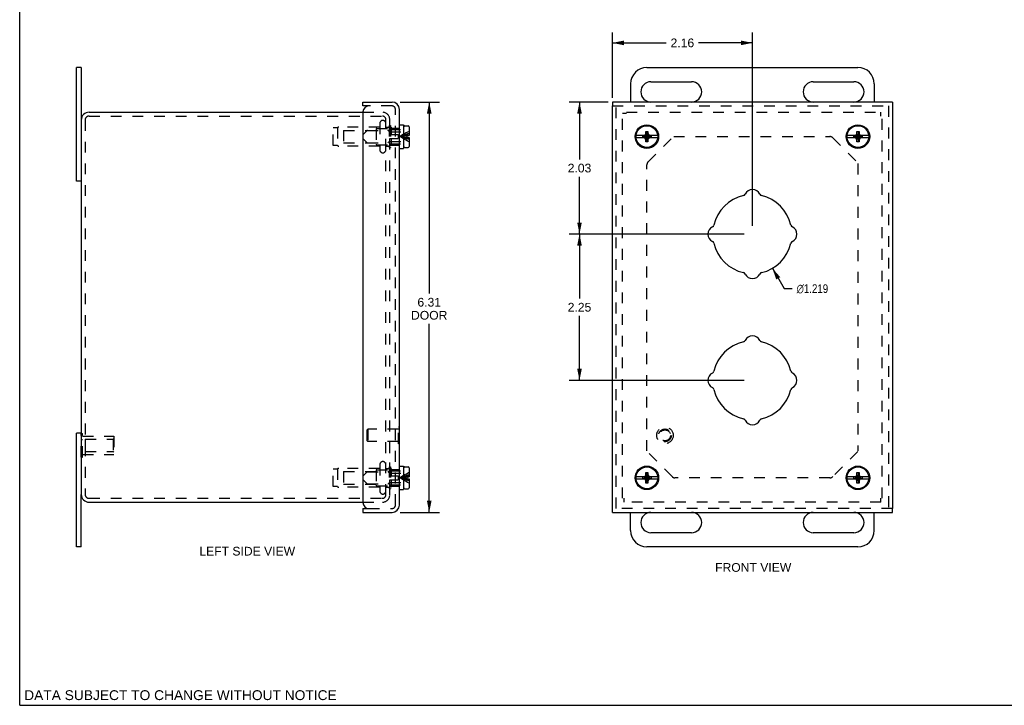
# Model space of a CAD drawing. Header units: inches. Extents: x 0 to 30.3, y 0 to 19.6.
# Tile 1 of 3: x 0 to 15.2, y 0 to 10.5. Entities that reach past the tile are written whole.
import ezdxf

# ---------------------------------------------------------------- set-up
doc = ezdxf.new("R2010")
doc.units = ezdxf.units.IN
doc.header["$LTSCALE"] = 1.667722
doc.header["$MEASUREMENT"] = 0
doc.linetypes.add('HIDDEN', pattern=[0.2, 0.1, -0.1])
doc.layers.get('0').update_dxf_attribs({"linetype": 'CONTINUOUS'})
for name, color, linetype in [('DEFAULT_2', 8, 'HIDDEN'), ('DIMENSIONS', 7, 'CONTINUOUS'), ('DOOR_ASSEMBLY', 7, 'CONTINUOUS')]:
    doc.layers.add(name, color=color, linetype=linetype)
doc.styles.get("Standard").update_dxf_attribs({"font": 'arial.ttf'})
doc.styles.add('TEXTSTYLE_1', font='gdt', dxfattribs={"width": 0.8})
doc.dimstyles.new('DIMSTYLE_1', dxfattribs={"dimtxt": 0.133774, "dimasz": 0.178366, "dimexe": 0.09, "dimexo": 0.07, "dimgap": 0.09, "dimtad": 0, "dimtih": 1, "dimtoh": 1, "dimdec": 3, "dimzin": 4, "dimdsep": 46, "dimtxsty": 'Standard', "dimblk": '_FILLED', "dimblk1": '_FILLED', "dimblk2": '_FILLED', "dimcen": 0.09, "dimadec": 3, "dimazin": 1, "dimtfac": 1, "dimtdec": 3, "dimtofl": 0, "dimtmove": 0, "dimatfit": 1, "dimldrblk": '_FILLED', "dimfxl": 0, "dimtolj": 1, "dimtzin": 4, "dimarcsym": 0})
doc.dimstyles.new('DIMSTYLE_2', dxfattribs={"dimtxt": 0.133774, "dimasz": 0.178366, "dimexe": 0.09, "dimexo": 0.07, "dimgap": 0.0375, "dimtad": 0, "dimtih": 1, "dimtoh": 1, "dimzin": 4, "dimdsep": 46, "dimtxsty": 'Standard', "dimblk": '_FILLED', "dimblk1": '_FILLED', "dimblk2": '_FILLED', "dimcen": 0.09, "dimazin": 1, "dimtfac": 1, "dimtdec": 3, "dimtofl": 0, "dimtmove": 0, "dimatfit": 3, "dimldrblk": '_FILLED', "dimfxl": 0, "dimtolj": 1, "dimtzin": 4, "dimarcsym": 0})

# ---------------------------------------------------------------- blocks, each defined once
blk = doc.blocks.new('_FILLED')
at = {"color": 0, "linetype": 'ByBlock'}
blk.add_solid([(0, 0), (-1, 0.2), (-1, -0.2)], dxfattribs=at)
blk = doc.blocks.new('*D1')
at = {"layer": 'DIMENSIONS', "color": 2, "linetype": 'Continuous'}
for p, q in [((11.59, 6.723), (11.772, 6.41)), ((11.772, 6.41), (11.897, 6.41))]:
    blk.add_line(p, q, dxfattribs=at)
at = {"layer": 'DIMENSIONS', "color": 2, "linetype": 'Continuous', "xscale": 0.1783659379, "yscale": 0.1783659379, "zscale": 0.1783659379, "rotation": 120.2599769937}
blk.add_blockref('_FILLED', (11.59, 6.723), dxfattribs=at)
at = {"layer": 'DIMENSIONS', "color": 2, "linetype": 'Continuous', "insert": (11.964, 6.477), "char_height": 0.13377, "width": 0.64583, "attachment_point": 1, "line_spacing_factor": 0.9, "style": 'TEXTSTYLE_1'}
blk.add_mtext('{\\fgdt;n}\\fArial;1.219', dxfattribs=at)
blk = doc.blocks.new('*D2')
at = {"layer": 'DIMENSIONS', "color": 2, "linetype": 'Continuous'}
for p, q in [((5.859, 9.28), (6.466, 9.28)), ((6.306, 9.28), (6.306, 6.335)), ((6.306, 2.968), (6.306, 5.867)), ((5.859, 2.968), (6.466, 2.968))]:
    blk.add_line(p, q, dxfattribs=at)
at = {"layer": 'DIMENSIONS', "color": 2, "linetype": 'Continuous', "xscale": 0.1783659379, "yscale": 0.1783659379, "zscale": 0.1783659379}
for p, rotation in [((6.306, 9.28), 90), ((6.306, 2.968), 270)]:
    blk.add_blockref('_FILLED', p, dxfattribs=dict(at, rotation=rotation))
at = {"layer": 'DIMENSIONS', "color": 2, "linetype": 'Continuous', "insert": (6.306, 6.268), "char_height": 0.1338, "width": 0.55996, "attachment_point": 2, "line_spacing_factor": 0.9}
blk.add_mtext('6.31\\PDOOR', dxfattribs=at)
blk = doc.blocks.new('*D12')
at = {"layer": 'DIMENSIONS', "color": 2, "linetype": 'Continuous'}
for p, q in [((9.061, 9.28), (8.46, 9.28)), ((8.62, 9.28), (8.62, 8.399)), ((8.62, 7.249), (8.62, 8.131)), ((11.158, 7.249), (8.46, 7.249))]:
    blk.add_line(p, q, dxfattribs=at)
at = {"layer": 'DIMENSIONS', "color": 2, "linetype": 'Continuous', "xscale": 0.1783659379, "yscale": 0.1783659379, "zscale": 0.1783659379}
for p, rotation in [((8.62, 9.28), 90), ((8.62, 7.249), 270)]:
    blk.add_blockref('_FILLED', p, dxfattribs=dict(at, rotation=rotation))
at = {"layer": 'DIMENSIONS', "color": 2, "linetype": 'Continuous', "insert": (8.62, 8.332), "char_height": 0.1338, "width": 0.36353, "attachment_point": 2, "line_spacing_factor": 0.9}
blk.add_mtext('2.03', dxfattribs=at)
blk = doc.blocks.new('*D13')
at = {"layer": 'DIMENSIONS', "color": 2, "linetype": 'Continuous'}
for p, q in [((9.126, 9.345), (9.126, 10.351)), ((11.283, 7.374), (11.283, 10.351)), ((9.126, 10.191), (9.956, 10.191)), ((11.283, 10.191), (10.453, 10.191))]:
    blk.add_line(p, q, dxfattribs=at)
at = {"layer": 'DIMENSIONS', "color": 2, "linetype": 'Continuous', "xscale": 0.1783659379, "yscale": 0.1783659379, "zscale": 0.1783659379, "rotation": 180}
blk.add_blockref('_FILLED', (9.126, 10.191), dxfattribs=at)
at = {"layer": 'DIMENSIONS', "color": 2, "linetype": 'Continuous', "xscale": 0.1783659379, "yscale": 0.1783659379, "zscale": 0.1783659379}
blk.add_blockref('_FILLED', (11.283, 10.191), dxfattribs=at)
at = {"layer": 'DIMENSIONS', "color": 2, "linetype": 'Continuous', "insert": (10.204, 10.258), "char_height": 0.1338, "width": 0.36353, "attachment_point": 2, "line_spacing_factor": 0.9}
blk.add_mtext('2.16', dxfattribs=at)
blk = doc.blocks.new('*D14')
at = {"layer": 'DIMENSIONS', "color": 2, "linetype": 'Continuous'}
for p, q in [((11.158, 7.249), (8.46, 7.249)), ((8.62, 7.249), (8.62, 6.258)), ((8.62, 4.999), (8.62, 5.99)), ((11.158, 4.999), (8.46, 4.999))]:
    blk.add_line(p, q, dxfattribs=at)
at = {"layer": 'DIMENSIONS', "color": 2, "linetype": 'Continuous', "xscale": 0.1783659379, "yscale": 0.1783659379, "zscale": 0.1783659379}
for p, rotation in [((8.62, 7.249), 90), ((8.62, 4.999), 270)]:
    blk.add_blockref('_FILLED', p, dxfattribs=dict(at, rotation=rotation))
at = {"layer": 'DIMENSIONS', "color": 2, "linetype": 'Continuous', "insert": (8.62, 6.191), "char_height": 0.1338, "width": 0.36353, "attachment_point": 2, "line_spacing_factor": 0.9}
blk.add_mtext('2.25', dxfattribs=at)

msp = doc.modelspace()

# ---------------------------------------------------------------- linework, layer by layer
at = {"color": 7, "linetype": 'Continuous'}
for p, q in [((0, 0), (0, 19.6203)), ((0.9479, 9.8117), (0.8729, 9.8117)), ((0.9479, 9.8117), (0.9479, 9.0042)), ((9.6576, 9.8117), (12.9076, 9.8117)), ((9.4076, 9.5617), (9.4076, 9.2804)), ((9.7201, 9.5929), (10.3451, 9.5929)), ((12.2201, 9.5929), (12.8451, 9.5929)), ((13.1576, 9.5617), (13.1576, 9.2804)), ((10.3451, 9.2804), (9.7201, 9.2804)), ((12.8451, 9.2804), (12.2201, 9.2804)), ((0.9479, 8.0617), (0.8729, 8.0617)), ((0.9479, 4.1867), (0.8729, 4.1867)), ((0.9479, 2.4367), (0.9479, 3.2442)), ((9.4076, 2.6867), (9.4076, 2.9679)), ((9.7201, 2.9679), (10.3451, 2.9679)), ((12.2201, 2.9679), (12.8451, 2.9679)), ((13.1576, 2.6867), (13.1576, 2.9679)), ((10.3451, 2.6554), (9.7201, 2.6554)), ((12.8451, 2.6554), (12.2201, 2.6554)), ((0.9479, 2.4367), (0.8729, 2.4367)), ((12.9076, 2.4367), (9.6576, 2.4367)), ((0, 0), (30.3222, 0))]:
    msp.add_line(p, q, dxfattribs=at)
at = {"color": 3, "linetype": 'Continuous'}
for p, q in [((0.8729, 8.0617), (0.8729, 9.8117)), ((1.0679, 9.1242), (5.2859, 9.1242)), ((0.9479, 9.0042), (0.9479, 3.2442)), ((0.8729, 2.4367), (0.8729, 4.1867)), ((1.0679, 3.1242), (5.2859, 3.1242))]:
    msp.add_line(p, q, dxfattribs=at)
at = {"color": 7, "linetype": 'Continuous'}
for centre, radius, start, end in [((9.6576, 9.5617), 0.25, 90, 180), ((12.9076, 9.5617), 0.25, 0, 90), ((9.7201, 9.4367), 0.1562, 90, 270), ((10.3451, 9.4367), 0.1562, 270, 90), ((12.2201, 9.4367), 0.1562, 90, 270), ((12.8451, 9.4367), 0.1562, 270, 90), ((9.7201, 2.8117), 0.1562, 90, 270), ((10.3451, 2.8117), 0.1562, 270, 90), ((12.2201, 2.8117), 0.1562, 90, 270), ((12.8451, 2.8117), 0.1562, 270, 90), ((9.6576, 2.6867), 0.25, 180, 270), ((12.9076, 2.6867), 0.25, 270, 360)]:
    msp.add_arc(centre, radius, start, end, dxfattribs=at)
at = {"color": 3, "linetype": 'Continuous'}
for centre, start, end in [((1.0679, 9.0042), 90, 180), ((1.0679, 3.2442), 180, 270)]:
    msp.add_arc(centre, 0.12, start, end, dxfattribs=at)
at = {"layer": 'DEFAULT_2', "color": 8, "linetype": 'HIDDEN'}
for p, q in [((5.2859, 9.1242), (5.5829, 9.1242)), ((9.2826, 3.1842), (9.2826, 9.1022)), ((9.3426, 9.1022), (9.2826, 9.1022)), ((9.3426, 9.1242), (13.2606, 9.1242)), ((13.2606, 9.0642), (13.2606, 9.1242)), ((1.0079, 9.0042), (1.0079, 3.2442)), ((1.0679, 9.0642), (5.5829, 9.0642)), ((5.5454, 8.9529), (5.5454, 8.5454)), ((5.6379, 3.8804), (5.6379, 9.0122)), ((5.6979, 3.8804), (5.6979, 9.0122)), ((13.2826, 3.1842), (13.2826, 9.0642)), ((4.8254, 8.6142), (4.8254, 8.8842)), ((4.8944, 8.8842), (4.8254, 8.8842)), ((4.8944, 8.8842), (4.8944, 8.6142)), ((5.5454, 8.8952), (4.9122, 8.8952)), ((4.9879, 8.8442), (4.9879, 8.6542)), ((4.9879, 8.8442), (5.4879, 8.8442)), ((5.4879, 8.8642), (5.4879, 8.6342)), ((5.4979, 8.8742), (5.7079, 8.8742)), ((5.6379, 8.8952), (5.6799, 8.8952)), ((5.6899, 8.9192), (5.6899, 8.5792)), ((5.6899, 8.9192), (5.7079, 8.9192)), ((5.7079, 8.9192), (5.7079, 8.5792)), ((4.9879, 8.6542), (5.4879, 8.6542)), ((9.6759, 8.3612), (10.0615, 8.7468)), ((10.0718, 8.7492), (12.4754, 8.7492)), ((12.5196, 8.7309), (12.9047, 8.3459)), ((4.8944, 8.6142), (4.8254, 8.6142)), ((5.5454, 8.6032), (4.9122, 8.6032)), ((5.4979, 8.6242), (5.7079, 8.6242)), ((5.6379, 8.6032), (5.6799, 8.6032)), ((5.6899, 8.5792), (5.7079, 8.5792)), ((9.6576, 3.9134), (9.6576, 8.3171)), ((12.9076, 8.3349), (12.9076, 3.9134)), ((0.9475, 3.8191), (0.9475, 4.1793)), ((0.9475, 4.1793), (0.9685, 4.1793)), ((0.9685, 3.8191), (0.9685, 4.1793)), ((0.9685, 4.1392), (1.4475, 4.1392)), ((1.01, 4.0942), (1.01, 3.9042)), ((1.01, 4.0942), (1.4375, 4.0942)), ((1.4375, 4.0942), (1.4475, 4.1042)), ((1.4375, 4.0942), (1.4375, 3.9042)), ((1.4475, 4.1392), (1.4475, 3.8592)), ((0.9475, 4.0893), (0.9685, 4.0893)), ((0.9475, 3.9091), (0.9685, 3.9091)), ((0.9475, 3.8191), (0.9685, 3.8191)), ((0.9685, 3.8592), (1.4475, 3.8592)), ((1.01, 3.9042), (1.4375, 3.9042)), ((1.4375, 3.9042), (1.4475, 3.8942)), ((5.6379, 3.2362), (5.6379, 3.8803)), ((5.6979, 3.2362), (5.6979, 3.8803)), ((10.0455, 3.5175), (9.6605, 3.9025)), ((12.9052, 3.9031), (12.5196, 3.5175)), ((5.5454, 3.6452), (4.9122, 3.6452)), ((5.5454, 3.7029), (5.5454, 3.2954)), ((5.6379, 3.6452), (5.6799, 3.6452)), ((5.6899, 3.6692), (5.7079, 3.6692)), ((5.6899, 3.6692), (5.6899, 3.3292)), ((5.7079, 3.6692), (5.7079, 3.3292)), ((4.8944, 3.6342), (4.8254, 3.6342)), ((4.8254, 3.3642), (4.8254, 3.6342)), ((4.8944, 3.6342), (4.8944, 3.3642)), ((4.9879, 3.5942), (5.4879, 3.5942)), ((4.9879, 3.5942), (4.9879, 3.4042)), ((5.4879, 3.6142), (5.4879, 3.3842)), ((5.4979, 3.6242), (5.7079, 3.6242)), ((12.4754, 3.4992), (10.0897, 3.4992)), ((4.8944, 3.3642), (4.8254, 3.3642)), ((5.5454, 3.3532), (4.9122, 3.3532)), ((4.9879, 3.4042), (5.4879, 3.4042)), ((5.4979, 3.3742), (5.7079, 3.3742)), ((5.6379, 3.3532), (5.6799, 3.3532)), ((1.0679, 3.1842), (5.5829, 3.1842)), ((5.5829, 3.1842), (5.5859, 3.1842)), ((5.6899, 3.3292), (5.7079, 3.3292)), ((9.3046, 3.1842), (9.3046, 3.1242)), ((13.2606, 3.1242), (13.2606, 3.1842)), ((5.2859, 3.1242), (5.5859, 3.1242)), ((13.2606, 3.1242), (9.3046, 3.1242))]:
    msp.add_line(p, q, dxfattribs=at)
for centre, radius, start, end in [((5.5859, 9.0122), 0.112, 0, 90), ((1.0679, 9.0042), 0.06, 90, 180), ((5.5916, 8.9529), 0.0462, 0, 180), ((5.5859, 9.0122), 0.052, 0, 90), ((4.9122, 8.8752), 0.02, 90, 153.25632), ((5.4979, 8.8642), 0.01, 90, 180.00003), ((5.6799, 8.9052), 0.01, 270, 359.99996), ((12.4754, 8.6867), 0.0625, 45, 90), ((4.9122, 8.6232), 0.02, 206.74368, 270), ((5.4979, 8.6342), 0.01, 179.99997, 270), ((5.5916, 8.5454), 0.0462, 180, 360), ((5.6799, 8.5932), 0.01, 0.00004, 90), ((9.7201, 8.3171), 0.0625, 135, 180), ((4.9122, 3.6252), 0.02, 90, 153.25632), ((5.5916, 3.7029), 0.0462, 0, 180), ((5.6799, 3.6552), 0.01, 270, 359.99996), ((5.4979, 3.6142), 0.01, 90, 180.00003), ((10.0897, 3.5617), 0.0625, 225, 270), ((12.4754, 3.5617), 0.0625, 270, 315), ((4.9122, 3.3732), 0.02, 206.74368, 270), ((5.4979, 3.3842), 0.01, 179.99997, 270), ((5.6799, 3.3432), 0.01, 0.00004, 90), ((1.0679, 3.2442), 0.06, 180, 270), ((5.5916, 3.2954), 0.0462, 180, 360), ((5.5859, 3.2362), 0.112, 270, 360), ((5.5859, 3.2362), 0.052, 270, 360)]:
    msp.add_arc(centre, radius, start, end, dxfattribs=at)
at = {"layer": 'DOOR_ASSEMBLY', "color": 7, "linetype": 'Continuous'}
for p, q in [((5.2859, 9.2204), (5.2859, 9.2804)), ((9.1263, 9.2804), (9.1263, 9.2204)), ((13.4388, 9.2804), (13.4388, 9.2204)), ((5.3759, 9.2204), (5.2859, 9.2204)), ((5.8459, 8.9302), (5.9084, 8.9302)), ((5.9084, 8.9302), (5.9084, 8.5682)), ((5.9084, 8.8222), (5.9134, 8.8222)), ((5.9134, 8.5972), (5.9134, 8.9012)), ((5.9284, 8.9162), (5.9814, 8.9162)), ((5.9964, 8.9012), (5.9964, 8.7657)), ((9.6299, 8.7769), (9.6411, 8.7962)), ((9.6411, 8.6692), (9.6741, 8.8292)), ((9.6411, 8.7962), (9.6411, 8.8292)), ((9.6741, 8.6692), (9.6411, 8.8292)), ((9.6411, 8.8292), (9.6741, 8.8292)), ((9.6411, 8.7022), (9.6741, 8.7962)), ((9.6741, 8.7022), (9.6411, 8.7962)), ((9.6741, 8.8292), (9.6741, 8.7962)), ((9.6741, 8.7962), (9.6852, 8.7769)), ((12.8799, 8.7769), (12.8911, 8.7962)), ((12.8911, 8.6692), (12.9241, 8.8292)), ((12.8911, 8.7962), (12.8911, 8.8292)), ((12.9241, 8.6692), (12.8911, 8.8292)), ((12.8911, 8.8292), (12.9241, 8.8292)), ((12.8911, 8.7022), (12.9241, 8.7962)), ((12.9241, 8.7022), (12.8911, 8.7962)), ((12.9241, 8.8292), (12.9241, 8.7962)), ((12.9241, 8.7962), (12.9352, 8.7769)), ((5.9084, 8.6762), (5.9134, 8.6762)), ((5.9634, 8.7657), (5.9634, 8.7327)), ((5.9634, 8.7657), (5.9964, 8.7657)), ((5.9634, 8.7327), (5.9964, 8.7327)), ((5.9964, 8.7327), (5.9964, 8.5972)), ((9.625, 8.7657), (9.4914, 8.7657)), ((9.4914, 8.7327), (9.625, 8.7327)), ((9.5928, 8.7358), (9.5928, 8.7625)), ((9.5928, 8.7625), (9.7223, 8.7358)), ((9.5928, 8.7625), (9.6195, 8.7625)), ((9.5928, 8.7358), (9.7223, 8.7625)), ((9.6195, 8.7358), (9.5928, 8.7358)), ((9.6106, 8.7657), (9.6299, 8.7769)), ((9.6299, 8.7215), (9.6106, 8.7327)), ((9.6195, 8.7625), (9.625, 8.7657)), ((9.6195, 8.7358), (9.6956, 8.7625)), ((9.6195, 8.7625), (9.6956, 8.7358)), ((9.625, 8.7327), (9.6195, 8.7358)), ((9.6299, 8.7215), (9.6852, 8.7769)), ((9.6852, 8.7215), (9.6299, 8.7769)), ((9.6411, 8.7022), (9.6299, 8.7215)), ((9.6411, 8.6692), (9.6411, 8.7022)), ((9.6741, 8.6692), (9.6411, 8.6692)), ((9.6852, 8.7215), (9.6741, 8.7022)), ((9.6741, 8.7022), (9.6741, 8.6692)), ((9.6852, 8.7769), (9.7046, 8.7657)), ((9.7046, 8.7327), (9.6852, 8.7215)), ((9.6902, 8.7657), (9.6956, 8.7625)), ((9.8238, 8.7657), (9.6902, 8.7657)), ((9.6956, 8.7358), (9.6902, 8.7327)), ((9.6902, 8.7327), (9.8238, 8.7327)), ((9.6956, 8.7625), (9.7223, 8.7625)), ((9.7223, 8.7358), (9.6956, 8.7358)), ((9.7223, 8.7625), (9.7223, 8.7358)), ((12.875, 8.7657), (12.7414, 8.7657)), ((12.7414, 8.7327), (12.875, 8.7327)), ((12.8428, 8.7358), (12.8428, 8.7625)), ((12.8428, 8.7358), (12.9723, 8.7625)), ((12.8428, 8.7625), (12.8695, 8.7625)), ((12.8428, 8.7625), (12.9723, 8.7358)), ((12.8695, 8.7358), (12.8428, 8.7358)), ((12.8606, 8.7657), (12.8799, 8.7769)), ((12.8799, 8.7215), (12.8606, 8.7327)), ((12.8695, 8.7625), (12.875, 8.7657)), ((12.8695, 8.7358), (12.9456, 8.7625)), ((12.8695, 8.7625), (12.9456, 8.7358)), ((12.875, 8.7327), (12.8695, 8.7358)), ((12.8799, 8.7215), (12.9352, 8.7769)), ((12.8799, 8.7769), (12.9352, 8.7215)), ((12.8911, 8.7022), (12.8799, 8.7215)), ((12.8911, 8.6692), (12.8911, 8.7022)), ((12.9241, 8.6692), (12.8911, 8.6692)), ((12.9352, 8.7215), (12.9241, 8.7022)), ((12.9241, 8.7022), (12.9241, 8.6692)), ((12.9352, 8.7769), (12.9546, 8.7657)), ((12.9546, 8.7327), (12.9352, 8.7215)), ((13.0738, 8.7657), (12.9402, 8.7657)), ((12.9402, 8.7657), (12.9456, 8.7625)), ((12.9456, 8.7358), (12.9402, 8.7327)), ((12.9402, 8.7327), (13.0738, 8.7327)), ((12.9456, 8.7625), (12.9723, 8.7625)), ((12.9723, 8.7358), (12.9456, 8.7358)), ((12.9723, 8.7625), (12.9723, 8.7358)), ((5.8459, 8.5682), (5.9084, 8.5682)), ((5.9284, 8.5822), (5.9814, 8.5822)), ((5.8499, 4.2809), (5.8459, 4.2809)), ((5.8499, 4.0249), (5.8499, 4.2809)), ((5.8499, 4.0249), (5.8459, 4.0249)), ((5.8459, 3.6802), (5.9084, 3.6802)), ((5.9084, 3.6802), (5.9084, 3.3182)), ((5.9134, 3.3472), (5.9134, 3.6512)), ((5.9284, 3.6662), (5.9814, 3.6662)), ((5.9964, 3.6512), (5.9964, 3.5157)), ((5.9084, 3.5722), (5.9134, 3.5722)), ((5.9634, 3.5157), (5.9964, 3.5157)), ((5.9634, 3.5157), (5.9634, 3.4827)), ((9.625, 3.5157), (9.4914, 3.5157)), ((9.5928, 3.5125), (9.7223, 3.4858)), ((9.5928, 3.5125), (9.6195, 3.5125)), ((9.5928, 3.4858), (9.7223, 3.5125)), ((9.5928, 3.4858), (9.5928, 3.5125)), ((9.6106, 3.5157), (9.6299, 3.5269)), ((9.6195, 3.5125), (9.625, 3.5157)), ((9.6195, 3.5125), (9.6956, 3.4858)), ((9.6195, 3.4858), (9.6956, 3.5125)), ((9.6299, 3.5269), (9.6411, 3.5462)), ((9.6299, 3.5269), (9.6852, 3.4715)), ((9.6299, 3.4715), (9.6852, 3.5269)), ((9.6411, 3.5792), (9.6741, 3.5792)), ((9.6741, 3.4192), (9.6411, 3.5792)), ((9.6411, 3.5462), (9.6411, 3.5792)), ((9.6411, 3.4192), (9.6741, 3.5792)), ((9.6741, 3.4522), (9.6411, 3.5462)), ((9.6411, 3.4522), (9.6741, 3.5462)), ((9.6741, 3.5792), (9.6741, 3.5462)), ((9.6741, 3.5462), (9.6852, 3.5269)), ((9.6852, 3.5269), (9.7046, 3.5157)), ((9.6902, 3.5157), (9.6956, 3.5125)), ((9.8238, 3.5157), (9.6902, 3.5157)), ((9.6956, 3.5125), (9.7223, 3.5125)), ((9.7223, 3.5125), (9.7223, 3.4858)), ((12.875, 3.5157), (12.7414, 3.5157)), ((12.8428, 3.4858), (12.9723, 3.5125)), ((12.8428, 3.5125), (12.8695, 3.5125)), ((12.8428, 3.5125), (12.9723, 3.4858)), ((12.8428, 3.4858), (12.8428, 3.5125)), ((12.8606, 3.5157), (12.8799, 3.5269)), ((12.8695, 3.5125), (12.875, 3.5157)), ((12.8695, 3.5125), (12.9456, 3.4858)), ((12.8695, 3.4858), (12.9456, 3.5125)), ((12.8799, 3.5269), (12.8911, 3.5462)), ((12.8799, 3.5269), (12.9352, 3.4715)), ((12.8799, 3.4715), (12.9352, 3.5269)), ((12.8911, 3.5792), (12.9241, 3.5792)), ((12.9241, 3.4192), (12.8911, 3.5792)), ((12.8911, 3.5462), (12.8911, 3.5792)), ((12.8911, 3.4192), (12.9241, 3.5792)), ((12.9241, 3.4522), (12.8911, 3.5462)), ((12.8911, 3.4522), (12.9241, 3.5462)), ((12.9241, 3.5792), (12.9241, 3.5462)), ((12.9241, 3.5462), (12.9352, 3.5269)), ((12.9352, 3.5269), (12.9546, 3.5157)), ((13.0738, 3.5157), (12.9402, 3.5157)), ((12.9402, 3.5157), (12.9456, 3.5125)), ((12.9456, 3.5125), (12.9723, 3.5125)), ((12.9723, 3.5125), (12.9723, 3.4858)), ((5.9084, 3.4262), (5.9134, 3.4262)), ((5.9634, 3.4827), (5.9964, 3.4827)), ((5.9964, 3.4827), (5.9964, 3.3472)), ((9.4914, 3.4827), (9.625, 3.4827)), ((9.6195, 3.4858), (9.5928, 3.4858)), ((9.6299, 3.4715), (9.6106, 3.4827)), ((9.625, 3.4827), (9.6195, 3.4858)), ((9.6411, 3.4522), (9.6299, 3.4715)), ((9.6411, 3.4192), (9.6411, 3.4522)), ((9.6741, 3.4192), (9.6411, 3.4192)), ((9.6852, 3.4715), (9.6741, 3.4522)), ((9.6741, 3.4522), (9.6741, 3.4192)), ((9.7046, 3.4827), (9.6852, 3.4715)), ((9.6956, 3.4858), (9.6902, 3.4827)), ((9.6902, 3.4827), (9.8238, 3.4827)), ((9.7223, 3.4858), (9.6956, 3.4858)), ((12.7414, 3.4827), (12.875, 3.4827)), ((12.8695, 3.4858), (12.8428, 3.4858)), ((12.8799, 3.4715), (12.8606, 3.4827)), ((12.875, 3.4827), (12.8695, 3.4858)), ((12.8911, 3.4522), (12.8799, 3.4715)), ((12.8911, 3.4192), (12.8911, 3.4522)), ((12.9241, 3.4192), (12.8911, 3.4192)), ((12.9352, 3.4715), (12.9241, 3.4522)), ((12.9241, 3.4522), (12.9241, 3.4192)), ((12.9546, 3.4827), (12.9352, 3.4715)), ((12.9456, 3.4858), (12.9402, 3.4827)), ((12.9402, 3.4827), (13.0738, 3.4827)), ((12.9723, 3.4858), (12.9456, 3.4858)), ((5.8459, 3.3182), (5.9084, 3.3182)), ((5.9284, 3.3322), (5.9814, 3.3322)), ((5.2859, 3.0279), (5.3759, 3.0279)), ((5.2859, 3.0279), (5.2859, 2.9679)), ((9.1263, 2.9679), (9.1263, 3.0279)), ((13.4388, 2.9679), (13.4388, 3.0279))]:
    msp.add_line(p, q, dxfattribs=at)
at = {"layer": 'DOOR_ASSEMBLY', "color": 3, "linetype": 'Continuous'}
for p, q in [((5.2859, 9.2804), (5.7339, 9.2804)), ((13.4388, 9.2804), (9.1263, 9.2804)), ((5.2859, 9.1304), (5.2859, 3.1179)), ((5.8459, 3.0799), (5.8459, 9.1684)), ((9.1263, 3.0279), (9.1263, 9.2204)), ((13.4388, 9.2204), (13.4388, 3.0279)), ((5.2859, 2.9679), (5.7339, 2.9679)), ((9.1263, 2.9679), (13.4388, 2.9679))]:
    msp.add_line(p, q, dxfattribs=at)
at = {"layer": 'DOOR_ASSEMBLY', "color": 8, "linetype": 'HIDDEN'}
for p, q in [((5.7339, 9.2204), (5.3759, 9.2204)), ((5.7859, 3.0799), (5.7859, 9.1684)), ((9.1263, 9.2204), (13.4388, 9.2204)), ((9.1863, 3.0279), (9.1863, 9.2204)), ((13.3788, 9.2204), (13.3788, 3.0279)), ((5.2864, 8.7822), (5.343, 8.8388)), ((5.3536, 8.8432), (5.6672, 8.8432)), ((5.69, 8.8266), (5.6778, 8.8388)), ((5.6984, 8.8697), (5.7209, 8.8922)), ((5.6984, 8.7792), (5.6984, 8.8697)), ((5.6984, 8.8592), (5.9084, 8.8592)), ((5.7006, 8.8222), (5.9084, 8.8222)), ((5.7209, 8.8922), (5.7209, 8.7792)), ((5.7209, 8.8792), (5.8459, 8.8792)), ((5.2864, 8.7162), (5.2864, 8.7822)), ((5.2864, 8.7162), (5.343, 8.6596)), ((5.3536, 8.6552), (5.6672, 8.6552)), ((5.69, 8.6718), (5.6778, 8.6596)), ((5.6984, 8.7792), (5.8284, 8.7792)), ((5.6984, 8.6287), (5.6984, 8.7192)), ((5.6984, 8.7192), (5.8284, 8.7192)), ((5.7006, 8.6762), (5.9084, 8.6762)), ((5.7209, 8.7192), (5.7209, 8.6062)), ((5.8284, 8.7792), (5.8284, 8.7192)), ((5.9278, 8.7586), (5.9104, 8.7564)), ((5.9278, 8.7398), (5.9104, 8.7419)), ((5.6984, 8.6392), (5.9084, 8.6392)), ((5.6984, 8.6287), (5.7209, 8.6062)), ((5.7209, 8.6192), (5.8459, 8.6192)), ((5.3499, 4.2369), (5.3599, 4.2469)), ((5.8319, 4.2469), (5.3599, 4.2469)), ((5.3599, 4.2469), (5.3599, 4.0589)), ((5.8459, 4.2809), (5.8319, 4.2809)), ((5.8319, 4.0249), (5.8319, 4.2809)), ((5.3499, 4.0689), (5.3499, 4.2369)), ((5.3499, 4.0689), (5.3599, 4.0589)), ((5.8319, 4.0589), (5.3599, 4.0589)), ((5.8459, 4.0249), (5.8319, 4.0249)), ((5.6984, 3.6197), (5.7209, 3.6422)), ((5.7209, 3.6422), (5.7209, 3.5292)), ((5.2864, 3.5322), (5.343, 3.5888)), ((5.2864, 3.4662), (5.2864, 3.5322)), ((5.3536, 3.5932), (5.6672, 3.5932)), ((5.69, 3.5766), (5.6778, 3.5888)), ((5.6984, 3.5292), (5.6984, 3.6197)), ((5.6984, 3.6092), (5.9084, 3.6092)), ((5.6984, 3.5292), (5.8284, 3.5292)), ((5.7006, 3.5722), (5.9084, 3.5722)), ((5.7209, 3.6292), (5.8459, 3.6292)), ((5.8284, 3.5292), (5.8284, 3.4692)), ((5.9278, 3.5086), (5.9104, 3.5064)), ((5.9278, 3.4898), (5.9104, 3.4919)), ((5.2864, 3.4662), (5.343, 3.4096)), ((5.3536, 3.4052), (5.6672, 3.4052)), ((5.69, 3.4218), (5.6778, 3.4096)), ((5.6984, 3.4692), (5.8284, 3.4692)), ((5.6984, 3.3787), (5.6984, 3.4692)), ((5.6984, 3.3892), (5.9084, 3.3892)), ((5.6984, 3.3787), (5.7209, 3.3562)), ((5.7006, 3.4262), (5.9084, 3.4262)), ((5.7209, 3.4692), (5.7209, 3.3562)), ((5.7209, 3.3692), (5.8459, 3.3692)), ((5.3759, 3.0279), (5.7339, 3.0279)), ((13.4388, 3.0279), (9.1263, 3.0279))]:
    msp.add_line(p, q, dxfattribs=at)
for points in [[(5.9964, 8.7962), (5.9726, 8.7899), (5.9492, 8.783), (5.9262, 8.7754), (5.9036, 8.7673), (5.8813, 8.7585), (5.8594, 8.7492)], [(5.9262, 8.7938), (5.9036, 8.78), (5.8813, 8.7651), (5.8594, 8.7492)], [(5.9964, 8.8292), (5.9726, 8.8184), (5.9492, 8.8067), (5.9262, 8.7938)], [(5.9964, 8.7769), (5.9726, 8.7731), (5.9492, 8.7691), (5.9262, 8.7646), (5.9036, 8.7598), (5.8813, 8.7547), (5.8594, 8.7492)], [(5.9104, 8.7564), (5.8932, 8.7541), (5.8762, 8.7517), (5.8594, 8.7492)], [(5.9104, 8.7419), (5.8932, 8.7442), (5.8762, 8.7467), (5.8594, 8.7492)], [(5.9964, 8.7215), (5.9726, 8.7252), (5.9492, 8.7293), (5.9262, 8.7338), (5.9036, 8.7385), (5.8813, 8.7437), (5.8594, 8.7492)], [(5.9964, 8.7022), (5.9726, 8.7085), (5.9492, 8.7154), (5.9262, 8.723), (5.9036, 8.7311), (5.8813, 8.7398), (5.8594, 8.7492)], [(5.9262, 8.7045), (5.9036, 8.7184), (5.8813, 8.7333), (5.8594, 8.7492)], [(5.9964, 8.6692), (5.9726, 8.6799), (5.9492, 8.6917), (5.9262, 8.7045)], [(5.9634, 8.7625), (5.9455, 8.7606), (5.9278, 8.7586)], [(5.9634, 8.7358), (5.9455, 8.7377), (5.9278, 8.7398)], [(5.9964, 3.5462), (5.9726, 3.5399), (5.9492, 3.533), (5.9262, 3.5254), (5.9036, 3.5173), (5.8813, 3.5085), (5.8594, 3.4992)], [(5.9262, 3.5438), (5.9036, 3.53), (5.8813, 3.5151), (5.8594, 3.4992)], [(5.9262, 3.5146), (5.9036, 3.5098), (5.8813, 3.5047), (5.8594, 3.4992)], [(5.9104, 3.5064), (5.8932, 3.5041), (5.8762, 3.5017), (5.8594, 3.4992)], [(5.9104, 3.4919), (5.8932, 3.4942), (5.8762, 3.4967), (5.8594, 3.4992)], [(5.9964, 3.4715), (5.9726, 3.4752), (5.9492, 3.4793), (5.9262, 3.4838), (5.9036, 3.4885), (5.8813, 3.4937), (5.8594, 3.4992)], [(5.9964, 3.4522), (5.9726, 3.4585), (5.9492, 3.4654), (5.9262, 3.473), (5.9036, 3.4811), (5.8813, 3.4898), (5.8594, 3.4992)], [(5.9262, 3.4545), (5.9036, 3.4684), (5.8813, 3.4833), (5.8594, 3.4992)], [(5.9964, 3.5792), (5.9726, 3.5684), (5.9492, 3.5567), (5.9262, 3.5438)], [(5.9964, 3.5269), (5.9726, 3.5231), (5.9492, 3.5191), (5.9262, 3.5146)], [(5.9634, 3.5125), (5.9455, 3.5106), (5.9278, 3.5086)], [(5.9634, 3.4858), (5.9455, 3.4877), (5.9278, 3.4898)], [(5.9964, 3.4192), (5.9726, 3.4299), (5.9492, 3.4417), (5.9262, 3.4545)]]:
    msp.add_lwpolyline(points, dxfattribs=at)
at = {"layer": 'DOOR_ASSEMBLY', "color": 7, "linetype": 'Continuous'}
for centre, radius in [((9.6576, 8.7492), 0.181), ((9.6576, 8.7492), 0.167), ((12.9076, 8.7492), 0.181), ((12.9076, 8.7492), 0.167), ((9.6576, 3.4992), 0.181), ((9.6576, 3.4992), 0.167), ((12.9076, 3.4992), 0.181), ((12.9076, 3.4992), 0.167)]:
    msp.add_circle(centre, radius, dxfattribs=at)
at = {"layer": 'DOOR_ASSEMBLY', "color": 8, "linetype": 'HIDDEN'}
for radius in [0.128, 0.0981, 0.094, 0.084]:
    msp.add_circle((9.9363, 4.1529), radius, dxfattribs=at)
at = {"layer": 'DOOR_ASSEMBLY', "color": 3, "linetype": 'Continuous'}
for centre, radius, start, end in [((5.7339, 9.1684), 0.112, 0, 90), ((5.3759, 9.1304), 0.09, 90, 180), ((11.2826, 7.8092), 0.125, 26.00492, 153.99508), ((11.2826, 7.2492), 0.6095, 103.19827, 166.80173), ((11.1343, 7.8815), 0.04, 283.19827, 333.99508), ((11.4309, 7.8815), 0.04, 206.00492, 256.80173), ((11.2826, 7.2492), 0.6095, 13.19827, 76.80173), ((10.7226, 7.2492), 0.125, 116.00492, 243.99508), ((10.6502, 7.3975), 0.04, 296.00492, 346.80173), ((11.9149, 7.3975), 0.04, 193.19827, 243.99508), ((11.8426, 7.2492), 0.125, 296.00492, 63.99508), ((10.6502, 7.1009), 0.04, 13.19827, 63.99508), ((11.9149, 7.1009), 0.04, 116.00492, 166.80173), ((11.2826, 7.2492), 0.6095, 193.19827, 256.80173), ((11.2826, 7.2492), 0.6095, 283.19827, 346.80173), ((11.1343, 6.6168), 0.04, 26.00492, 76.80173), ((11.2826, 6.6892), 0.125, 206.00492, 333.99508), ((11.4309, 6.6168), 0.04, 103.19827, 153.99508), ((11.1343, 5.6315), 0.04, 283.19827, 333.99508), ((11.2826, 5.5592), 0.125, 26.00492, 153.99508), ((11.4309, 5.6315), 0.04, 206.00492, 256.80173), ((11.2826, 4.9992), 0.6095, 103.19827, 166.80173), ((11.2826, 4.9992), 0.6095, 13.19827, 76.80173), ((10.7226, 4.9992), 0.125, 116.00492, 243.99508), ((10.6502, 5.1475), 0.04, 296.00492, 346.80173), ((11.9149, 5.1475), 0.04, 193.19827, 243.99508), ((11.8426, 4.9992), 0.125, 296.00492, 63.99508), ((10.6502, 4.8509), 0.04, 13.19827, 63.99508), ((11.2826, 4.9992), 0.6095, 193.19827, 256.80173), ((11.2826, 4.9992), 0.6095, 283.19827, 346.80173), ((11.9149, 4.8509), 0.04, 116.00492, 166.80173), ((11.1343, 4.3668), 0.04, 26.00492, 76.80173), ((11.4309, 4.3668), 0.04, 103.19827, 153.99508), ((11.2826, 4.4392), 0.125, 206.00492, 333.99508), ((5.3759, 3.1179), 0.09, 180, 270), ((5.7339, 3.0799), 0.112, 270, 360)]:
    msp.add_arc(centre, radius, start, end, dxfattribs=at)
at = {"layer": 'DOOR_ASSEMBLY', "color": 8, "linetype": 'HIDDEN'}
for centre, radius, start, end in [((5.7339, 9.1684), 0.052, 0, 90), ((5.3536, 8.8282), 0.015, 90, 135), ((5.6672, 8.8282), 0.015, 45.00006, 90), ((5.7006, 8.8372), 0.015, 225.00006, 270), ((5.3536, 8.6702), 0.015, 225, 270), ((5.6672, 8.6702), 0.015, 270, 314.99994), ((5.7006, 8.6612), 0.015, 90, 134.99994), ((5.3536, 3.5782), 0.015, 90, 135), ((5.6672, 3.5782), 0.015, 45.00006, 90), ((5.7006, 3.5872), 0.015, 225.00006, 270), ((5.3536, 3.4202), 0.015, 225, 270), ((5.6672, 3.4202), 0.015, 270, 314.99994), ((5.7006, 3.4112), 0.015, 90, 134.99994), ((5.7339, 3.0799), 0.052, 270, 360)]:
    msp.add_arc(centre, radius, start, end, dxfattribs=at)
at = {"layer": 'DOOR_ASSEMBLY', "color": 7, "linetype": 'Continuous'}
for centre, start, end in [((5.9284, 8.9012), 90, 180), ((5.9814, 8.9012), 0, 90), ((5.9284, 8.5972), 180, 270), ((5.9814, 8.5972), 270, 360), ((5.9284, 3.6512), 90, 180), ((5.9814, 3.6512), 0, 90), ((5.9284, 3.3472), 180, 270), ((5.9814, 3.3472), 270, 360)]:
    msp.add_arc(centre, 0.015, start, end, dxfattribs=at)

# ---------------------------------------------------------------- texts
at = {"layer": 'DIMENSIONS', "color": 2, "linetype": 'Continuous', "attachment_point": 2, "line_spacing_factor": 0.9}
for s, insert, char_height, width in [('LEFT SIDE VIEW', (3.5039, 2.4379), 0.133774, 1.471022), ('FRONT VIEW', (11.2945, 2.1878), 0.13377, 1.170651), ('DATA SUBJECT TO CHANGE WITHOUT NOTICE', (2.4755, 0.2317), 0.151611, 4.803083)]:
    msp.add_mtext(s, dxfattribs=dict(at, insert=insert, char_height=char_height, width=width))

# ---------------------------------------------------------------- dimensions: what is measured, and where the dimension line sits
at = {"layer": 'DIMENSIONS', "color": 2, "linetype": 'Continuous'}
dim = msp.add_linear_dim(base=(11.2826, 10.1906), p1=(9.1263, 9.2753), p2=(11.2826, 7.304), dimstyle='DIMSTYLE_2', dxfattribs=at)
dim.commit()
dim.dimension.update_dxf_attribs({"geometry": '*D13', "text_midpoint": (10.2028, 10.1899), "dimtype": 160})
dim = msp.add_linear_dim(base=(6.3059, 2.9679), p1=(5.7887, 9.2804), p2=(5.7887, 2.9679), angle=270, text='<>\\PDOOR', dimstyle='DIMSTYLE_2', dxfattribs=at)
dim.commit()
dim.dimension.update_dxf_attribs({"geometry": '*D2', "text_midpoint": (6.3059, 6.101), "dimtype": 160})
for base, p1, p2, picture, middle in [((8.6201, 7.2492), (9.1315, 9.2804), (11.2277, 7.2492), '*D12', (8.6185, 8.2641)), ((8.6201, 4.9992), (11.2277, 7.2492), (11.2277, 4.9992), '*D14', (8.619, 6.1234))]:
    dim = msp.add_linear_dim(base=base, p1=p1, p2=p2, angle=270, dimstyle='DIMSTYLE_2', dxfattribs=at)
    dim.commit()
    dim.dimension.update_dxf_attribs({"geometry": picture, "text_midpoint": middle, "dimtype": 160})
dim = msp.add_diameter_dim_2p(p1=(11.5897, 6.7227), p2=(10.9754, 7.7756), text='%%c<>', dimstyle='DIMSTYLE_1', override={"dimpost": '<>'}, dxfattribs=at)
dim.commit()
dim.dimension.update_dxf_attribs({"geometry": '*D1', "text_midpoint": (12.2872, 6.4097), "dimtype": 163})

doc.saveas('drawing.dxf')
